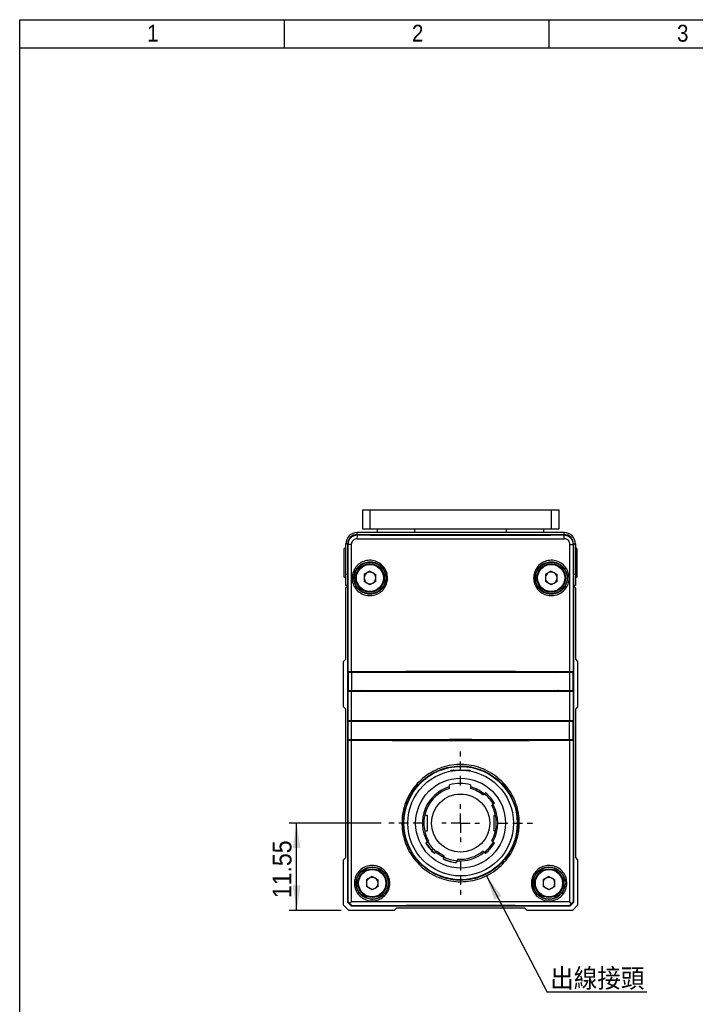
# Model space of a CAD drawing. Header units: millimetres. Extents: x 8 to 292, y 5 to 205.
# Tile 5 of 15: x 8 to 97, y 75 to 205. Entities that reach past the tile are written whole.
import ezdxf

# ---------------------------------------------------------------- set-up
doc = ezdxf.new("R2010")
doc.units = ezdxf.units.MM
doc.linetypes.add('HIDDEN', pattern=[1.905, 1.27, -0.635])
for name, color, linetype in [('SLD-0', 7, 'Continuous'), ('圖框線條', 7, 'Continuous'), ('尺寸線', 5, 'Continuous'), ('文字', 1, 'Continuous')]:
    doc.layers.add(name, color=color, linetype=linetype)
doc.layers.add('中心線', color=161, linetype='HIDDEN', lineweight=25)
doc.styles.add('SLDTEXTSTYLE0', font='GOTHIC.TTF', dxfattribs={"width": 0.913})
doc.styles.add('SLDTEXTSTYLE1', font='GOTHIC.TTF', dxfattribs={"width": 0.913, "bigfont": 'bigfont'})
doc.styles.get("Standard").update_dxf_attribs({"font": 'GOTHIC.TTF'})
doc.dimstyles.new('SLDDIMSTYLE0', dxfattribs={"dimtxt": 2.5, "dimasz": 3.302, "dimexe": 0, "dimexo": 0.0625, "dimtad": 1, "dimdec": 0, "dimrnd": 1e-09, "dimzin": 12, "dimdsep": 46, "dimtxsty": 'SLDTEXTSTYLE0', "dimsah": 1, "dimcen": 0.09, "dimadec": 0, "dimazin": 3, "dimtfac": 1, "dimtdec": 3, "dimtofl": 0, "dimtmove": 0, "dimatfit": 3, "dimfxl": 1, "dimfrac": 2, "dimtolj": 1, "dimtzin": 12, "dimarcsym": 0})
doc.dimstyles.new('SLDDIMSTYLE8', dxfattribs={"dimtxt": 0.18, "dimasz": 3.302, "dimexe": 0, "dimexo": 0.0625, "dimgap": 0, "dimtad": 0, "dimtih": 1, "dimtoh": 1, "dimdec": 0, "dimrnd": 1e-09, "dimzin": 0, "dimdsep": 46, "dimtxsty": 'Standard', "dimsah": 1, "dimcen": 0.09, "dimadec": 0, "dimazin": 0, "dimtfac": 3.302, "dimtdec": 0, "dimtofl": 0, "dimtmove": 0, "dimatfit": 3, "dimfxl": 1, "dimfrac": 2, "dimtolj": 1, "dimtzin": 0, "dimarcsym": 0})

# ---------------------------------------------------------------- blocks, each defined once
blk = doc.blocks.new('_D_24')
at = {"layer": '尺寸線', "transparency": 16777216}
for p, q in [((55.57, 98.65), (43.36, 98.65)), ((44.36, 87.1), (44.36, 98.65)), ((50.26, 87.1), (43.36, 87.1))]:
    blk.add_line(p, q, dxfattribs=at)
for points in [[(44.36, 98.65), (43.86, 95.35), (44.86, 95.35)], [(44.36, 87.1), (44.86, 90.4), (43.86, 90.4)]]:
    blk.add_solid(points, dxfattribs=at)
at = {"layer": '尺寸線', "transparency": 16777216, "insert": (41.17, 88.72), "char_height": 2.5, "attachment_point": 1, "rotation": 90, "style": 'SLDTEXTSTYLE0'}
blk.add_mtext('11.55', dxfattribs=at)
blk = doc.blocks.new('SW_NOTE_0')
at = {"layer": '文字', "color": 0}
blk.add_line((13.21, 0), (0, 0), dxfattribs=at)
at = {"layer": '文字', "color": 0, "insert": (0.41, 3.12), "char_height": 2.5, "attachment_point": 1, "style": 'SLDTEXTSTYLE1'}
blk.add_mtext('出線接頭', dxfattribs=at)
blk = doc.blocks.new('SW_CENTERMARKSYMBOL_17')
at = {"layer": '中心線', "color": 0}
for p, q in [((0, 5), (0, 9.5)), ((0, 0), (0, 2.5)), ((-5, 0), (-9.5, 0)), ((0, 0), (-2.5, 0)), ((0, 0), (0, -2.5)), ((0, 0), (2.5, 0)), ((5, 0), (9.5, 0)), ((0, -5), (0, -9.5))]:
    blk.add_line(p, q, dxfattribs=at)

msp = doc.modelspace()

# ---------------------------------------------------------------- linework, layer by layer
at = {"color": 7, "linetype": 'Continuous', "lineweight": 25}
for p, q in [((53.06537, 140.1014), (53.06537, 137.6014)), ((53.06537, 140.1014), (54.06537, 140.1014)), ((54.06537, 140.1014), (54.06537, 137.6014)), ((54.06537, 140.1014), (78.06537, 140.1014)), ((78.06537, 140.1014), (78.06537, 137.6014)), ((78.06537, 140.1014), (79.06537, 140.1014)), ((79.06537, 140.1014), (79.06537, 137.6014)), ((52.36518, 136.8514), (79.76556, 136.8514)), ((52.36518, 136.8514), (52.42593, 136.79065)), ((79.76537, 137.1014), (52.36537, 137.1014)), ((53.06537, 137.6014), (54.06537, 137.6014)), ((54.06537, 137.6014), (78.06537, 137.6014)), ((55.06537, 137.1014), (55.06537, 137.6014)), ((60.01537, 137.1014), (60.01537, 137.6014)), ((72.11537, 137.6014), (72.11537, 137.1014)), ((77.06537, 137.1014), (77.06537, 137.6014)), ((78.06537, 137.6014), (79.06537, 137.6014)), ((79.7048, 136.79065), (79.76556, 136.8514)), ((50.86537, 131.6014), (50.86537, 135.6014)), ((51.17408, 135.54288), (51.11537, 135.60159)), ((51.11537, 88.15163), (51.11537, 135.60159)), ((81.01537, 135.60159), (80.95665, 135.54288)), ((81.01537, 135.60159), (81.01537, 88.15148)), ((81.26537, 135.6014), (81.26537, 131.6014)), ((50.86537, 135.0014), (50.66537, 135.0014)), ((50.66537, 131.2014), (50.66537, 135.0014)), ((51.59493, 135.54288), (51.17408, 135.54288)), ((51.17408, 118.6752), (51.17408, 135.54288)), ((51.59493, 135.54288), (51.59493, 118.68367)), ((80.5358, 118.68367), (80.5358, 135.54288)), ((80.5358, 135.54288), (80.95665, 135.54288)), ((80.95665, 135.54288), (80.95665, 118.6752)), ((81.46537, 135.0014), (81.26537, 135.0014)), ((81.46537, 135.0014), (81.46537, 131.2014)), ((54.06537, 131.99341), (53.29287, 131.5474)), ((54.06537, 131.99341), (54.83787, 131.5474)), ((78.06537, 131.99341), (77.29287, 131.5474)), ((78.06537, 131.99341), (78.83786, 131.5474)), ((50.66537, 131.2014), (50.86537, 131.2014)), ((50.86537, 130.1014), (50.86537, 131.6014)), ((53.29287, 131.5474), (53.29287, 130.6554)), ((54.06537, 130.2094), (53.29287, 130.6554)), ((54.83787, 130.6554), (54.06537, 130.2094)), ((54.83787, 130.6554), (54.83787, 131.5474)), ((77.29287, 131.5474), (77.29287, 130.6554)), ((78.06537, 130.2094), (77.29287, 130.6554)), ((78.83786, 130.6554), (78.06537, 130.2094)), ((78.83786, 130.6554), (78.83786, 131.5474)), ((81.26537, 131.6014), (81.26537, 130.1014)), ((81.26537, 131.2014), (81.46537, 131.2014)), ((51.11537, 130.1014), (50.86537, 130.1014)), ((50.86537, 129.8014), (51.11537, 130.0514)), ((50.86537, 120.3514), (50.86537, 129.8014)), ((81.26537, 130.1014), (81.01537, 130.1014)), ((81.01537, 130.0514), (81.26537, 129.8014)), ((81.26537, 129.8014), (81.26537, 120.3514)), ((50.56537, 120.0514), (50.86537, 120.3514)), ((50.56537, 114.0514), (50.56537, 120.0514)), ((81.26537, 120.3514), (81.56537, 120.0514)), ((81.56537, 120.0514), (81.56537, 114.0514)), ((51.15028, 118.6514), (51.17408, 118.6752)), ((51.15028, 118.6514), (52.15028, 118.6514)), ((51.15028, 116.1514), (51.15028, 118.6514)), ((52.15028, 118.6514), (52.15028, 118.58483)), ((64.36883, 118.63569), (52.15028, 118.63569)), ((52.22795, 118.58504), (52.24203, 118.63569)), ((53.46289, 118.58818), (53.50736, 118.63569)), ((53.50145, 118.62937), (53.46554, 118.58819)), ((53.81537, 118.58903), (53.81537, 118.63569)), ((64.46992, 118.63521), (64.50689, 118.60318)), ((64.59678, 118.60427), (64.5688, 118.63226)), ((67.53395, 118.60427), (64.59678, 118.60427)), ((64.59678, 118.60321), (64.59678, 118.60427)), ((67.53395, 118.60427), (67.56194, 118.63226)), ((67.53395, 118.60321), (67.53395, 118.60427)), ((67.62384, 118.60319), (67.66081, 118.63521)), ((79.98046, 118.63569), (67.7619, 118.63569)), ((78.31537, 118.63569), (78.31537, 118.58905)), ((78.66517, 118.58821), (78.6233, 118.63569)), ((78.64007, 118.63569), (78.70326, 118.58812)), ((79.98046, 118.6514), (80.98046, 118.6514)), ((79.98046, 118.58485), (79.98046, 118.6514)), ((80.98046, 118.6514), (80.95665, 118.6752)), ((80.98046, 116.1514), (80.98046, 118.6514)), ((51.17046, 118.5514), (51.19395, 118.57489)), ((51.17046, 118.5514), (51.17046, 116.2514)), ((51.19395, 116.22791), (51.19395, 118.57489)), ((51.61488, 118.58336), (51.61488, 116.21944)), ((80.52603, 116.21944), (80.52603, 118.58336)), ((80.94696, 118.57489), (80.94696, 116.22791)), ((80.94696, 118.57489), (80.97045, 118.5514)), ((80.97045, 118.5514), (80.97045, 116.2514)), ((51.15028, 116.1514), (52.15028, 116.1514)), ((51.17408, 116.1276), (51.15028, 116.1514)), ((51.17046, 116.2514), (51.19395, 116.22791)), ((51.17408, 112.1752), (51.17408, 116.1276)), ((51.59493, 116.11913), (51.59493, 112.18367)), ((52.15028, 116.21798), (52.15028, 116.1514)), ((52.16645, 116.13523), (52.15028, 116.1514)), ((53.33582, 116.1322), (53.14177, 116.21541)), ((53.81537, 116.13103), (53.81537, 116.21378)), ((78.31537, 116.21375), (78.31537, 116.13103)), ((79.96429, 116.13523), (79.98046, 116.1514)), ((79.98046, 116.1514), (79.98046, 116.21795)), ((79.98046, 116.1514), (80.98046, 116.1514)), ((80.5358, 112.18367), (80.5358, 116.11913)), ((80.94696, 116.22791), (80.97045, 116.2514)), ((80.95665, 116.1276), (80.98046, 116.1514)), ((80.95665, 116.1276), (80.95665, 112.1752)), ((50.86537, 113.7514), (50.56537, 114.0514)), ((50.86537, 94.09858), (50.86537, 113.7514)), ((81.56537, 114.0514), (81.26537, 113.7514)), ((81.26537, 113.7514), (81.26537, 94.09858)), ((51.15028, 112.1514), (51.17408, 112.1752)), ((51.15028, 112.1514), (52.15028, 112.1514)), ((51.15028, 112.0614), (51.15028, 112.1514)), ((52.16645, 112.16757), (52.15028, 112.1514)), ((52.15028, 112.1514), (52.15028, 112.08491)), ((53.81537, 112.0891), (53.81537, 112.17177)), ((78.31537, 112.17177), (78.31537, 112.08898)), ((79.96429, 112.16757), (79.98046, 112.1514)), ((79.98046, 112.1514), (80.98046, 112.1514)), ((79.98046, 112.08477), (79.98046, 112.1514)), ((80.98046, 112.1514), (80.95665, 112.1752)), ((80.98046, 109.6514), (80.98046, 112.1514)), ((51.14028, 112.0514), (51.16377, 112.07489)), ((51.14028, 112.0514), (51.14028, 109.7514)), ((51.16377, 109.72791), (51.16377, 112.07489)), ((51.5847, 112.08336), (51.5847, 109.71944)), ((80.49585, 109.71944), (80.49585, 112.08336)), ((80.91678, 112.07489), (80.91678, 109.72791)), ((80.91678, 112.07489), (80.94028, 112.0514)), ((80.94028, 112.0514), (80.94028, 109.7514)), ((51.14028, 109.7514), (51.16377, 109.72791)), ((51.15028, 109.6514), (51.15028, 109.7414)), ((51.17408, 109.6276), (51.15028, 109.6514)), ((51.15028, 109.6514), (52.15028, 109.6514)), ((51.17408, 88.21034), (51.17408, 109.6276)), ((51.59493, 109.61913), (51.59493, 88.21004)), ((52.15028, 109.7179), (52.15028, 109.6514)), ((52.15028, 109.66711), (64.36883, 109.66711)), ((53.81537, 109.66711), (53.81537, 109.7137)), ((64.5688, 109.67054), (64.59678, 109.69853)), ((64.59678, 109.69853), (64.59678, 109.69958)), ((67.53395, 109.69853), (64.59678, 109.69853)), ((67.53395, 109.69853), (67.53395, 109.6996)), ((67.56194, 109.67054), (67.53395, 109.69853)), ((67.7619, 109.66711), (79.98046, 109.66711)), ((78.31537, 109.71382), (78.31537, 109.66711)), ((79.98046, 109.6514), (79.98046, 109.71803)), ((79.98046, 109.6514), (80.98046, 109.6514)), ((80.5358, 88.21004), (80.5358, 109.61913)), ((80.91678, 109.72791), (80.94028, 109.7514)), ((80.95665, 109.6276), (80.98046, 109.6514)), ((80.95665, 109.6276), (80.95665, 88.21019)), ((64.78918, 105.53409), (64.78918, 105.67758)), ((64.78918, 105.67758), (67.34155, 105.67758)), ((64.78918, 105.67758), (64.81537, 105.6514)), ((64.81537, 105.53889), (64.81537, 105.6514)), ((64.81537, 105.6514), (65.54096, 105.6514)), ((65.18972, 105.6514), (64.98329, 105.53222)), ((66.58977, 105.6514), (67.31537, 105.6514)), ((67.10866, 105.55461), (66.94101, 105.6514)), ((67.34155, 105.67758), (67.31537, 105.6514)), ((67.31537, 105.6514), (67.31537, 105.53889)), ((67.34155, 105.67758), (67.34155, 105.53409)), ((64.59557, 103.45726), (64.59557, 103.71715)), ((64.59557, 103.24856), (64.59557, 103.45726)), ((67.39557, 103.71715), (67.39557, 103.45726)), ((67.39557, 103.45726), (67.39557, 103.24856)), ((65.66537, 102.4514), (65.66537, 102.48057)), ((66.46537, 102.4514), (65.66537, 102.4514)), ((66.46537, 102.48057), (66.46537, 102.4514)), ((69.02887, 102.37736), (69.18473, 102.50814)), ((69.18473, 102.50814), (69.37926, 102.67138)), ((70.34175, 101.12926), (70.18588, 100.99848)), ((70.53628, 101.2925), (70.34175, 101.12926)), ((61.66537, 99.6514), (61.29965, 99.6514)), ((61.66537, 97.6514), (61.66537, 99.6514)), ((70.46537, 99.6514), (70.46537, 97.6514)), ((70.46537, 99.6514), (70.6915, 99.6514)), ((61.30215, 97.6514), (61.66537, 97.6514)), ((70.46537, 97.6514), (70.689, 97.6514)), ((61.45487, 96.02202), (61.6494, 96.18526)), ((61.6494, 96.18526), (61.80527, 96.31604)), ((70.18588, 96.31604), (70.34175, 96.18526)), ((70.34175, 96.18526), (70.53628, 96.02202)), ((50.56537, 93.79858), (50.86537, 94.09858)), ((62.80642, 94.80638), (62.61189, 94.64314)), ((62.96228, 94.93716), (62.80642, 94.80638)), ((63.78756, 93.89416), (63.85328, 94.13945)), ((63.85328, 94.13945), (63.90594, 94.33598)), ((65.64461, 93.87011), (65.59195, 93.67358)), ((69.18473, 94.80638), (69.02887, 94.93716)), ((69.37926, 94.64314), (69.18473, 94.80638)), ((81.26537, 94.09858), (81.56537, 93.79858)), ((50.56537, 87.79858), (50.56537, 93.79858)), ((65.59195, 93.67358), (65.52622, 93.42828)), ((81.56537, 93.79858), (81.56537, 87.79858)), ((54.36537, 91.59341), (53.59287, 91.1474)), ((54.36537, 91.59341), (55.13787, 91.1474)), ((77.76537, 91.59341), (76.99287, 91.1474)), ((77.76537, 91.59341), (78.53787, 91.1474)), ((53.59287, 91.1474), (53.59287, 90.2554)), ((54.36537, 89.8094), (53.59287, 90.2554)), ((55.13787, 90.2554), (54.36537, 89.8094)), ((55.13787, 90.2554), (55.13787, 91.1474)), ((76.99287, 91.1474), (76.99287, 90.2554)), ((77.76537, 89.8094), (76.99287, 90.2554)), ((78.53787, 90.2554), (77.76537, 89.8094)), ((78.53787, 90.2554), (78.53787, 91.1474)), ((51.26255, 87.1014), (50.56537, 87.79858)), ((51.11537, 88.15163), (51.17408, 88.21034)), ((51.61544, 87.6514), (51.11537, 88.15163)), ((51.67415, 87.71011), (51.61544, 87.6514)), ((80.51514, 87.6514), (51.61544, 87.6514)), ((57.56255, 87.4014), (57.26255, 87.1014)), ((74.56818, 87.4014), (57.56255, 87.4014)), ((74.86818, 87.1014), (74.56818, 87.4014)), ((80.51514, 87.6514), (80.45643, 87.71011)), ((81.01537, 88.15148), (80.51514, 87.6514)), ((81.56537, 87.79858), (80.86818, 87.1014)), ((80.95665, 88.21019), (81.01537, 88.15148)), ((57.26255, 87.1014), (51.26255, 87.1014)), ((80.86818, 87.1014), (74.86818, 87.1014))]:
    msp.add_line(p, q, dxfattribs=at)
at = {"color": 8, "linetype": 'Continuous', "lineweight": 25}
for p, q in [((52.36537, 136.8514), (52.36537, 137.1014)), ((79.76537, 136.8514), (79.76537, 137.1014)), ((51.11537, 135.6014), (50.86537, 135.6014)), ((81.01537, 135.6014), (81.26537, 135.6014)), ((50.86537, 131.6014), (51.11537, 131.6014)), ((81.01537, 131.6014), (81.26537, 131.6014)), ((52.34649, 118.63569), (52.33163, 118.58531))]:
    msp.add_line(p, q, dxfattribs=at)
at = {"color": 8, "linetype": 'Continuous', "lineweight": 25, "flags": 128}
msp.add_lwpolyline([(79.79909, 118.58534), (79.78646, 118.62851), (79.78424, 118.63569)], dxfattribs=at)
at = {"color": 7, "linetype": 'Continuous', "lineweight": 25, "flags": 128}
for points in [[(79.8887, 118.63569), (79.88943, 118.6332), (79.90277, 118.58506)], [(52.42171, 116.21725), (52.45115, 116.18719), (52.50607, 116.13432)], [(78.98891, 116.21538), (78.93774, 116.19117), (78.79491, 116.1322)], [(79.62466, 116.13432), (79.67958, 116.18719), (79.70899, 116.21723)], [(64.35841, 109.69966), (64.35343, 109.68803), (64.34531, 109.66711)], [(67.78543, 109.66711), (67.77731, 109.68803), (67.77231, 109.69967)]]:
    msp.add_lwpolyline(points, dxfattribs=at)
at = {"color": 7, "linetype": 'Continuous', "lineweight": 25}
for centre, radius in [((54.06537, 131.1014), 2.1), ((54.06537, 131.1014), 1.9), ((78.06537, 131.1014), 2.1), ((78.06537, 131.1014), 1.9), ((54.06537, 131.1014), 1.8), ((78.06537, 131.1014), 1.8), ((66.06537, 98.6514), 7.5), ((66.06537, 98.6514), 7), ((66.06537, 98.6514), 5.95), ((66.06537, 98.6514), 3.85), ((54.36537, 90.7014), 2.1), ((54.36537, 90.7014), 1.9), ((77.76537, 90.7014), 2.1), ((77.76537, 90.7014), 1.9), ((54.36537, 90.7014), 1.8), ((77.76537, 90.7014), 1.8)]:
    msp.add_circle(centre, radius, dxfattribs=at)
for centre, radius, start, end in [((52.36537, 135.6014), 1.5, 90, 180), ((79.76537, 135.6014), 1.5, 0, 90), ((53.27584, 136.40766), 0.93221, 155.7425358, 187.2063302), ((78.85489, 136.40766), 0.93221, 352.7936698, 24.2574642), ((54.06537, 131.1014), 0.7725, 120, 180), ((54.06537, 131.1014), 0.7725, 60, 120), ((54.06537, 131.1014), 0.7725, 0, 60), ((78.06537, 131.1014), 0.7725, 120, 180), ((78.06537, 131.1014), 0.7725, 60, 120), ((78.06537, 131.1014), 0.7725, 0, 60), ((54.06537, 131.1014), 0.7725, 180, 240), ((54.06537, 131.1014), 0.7725, 240, 300), ((54.06537, 131.1014), 0.7725, 300, 0), ((78.06537, 131.1014), 0.7725, 180, 240), ((78.06537, 131.1014), 0.7725, 240, 300), ((78.06537, 131.1014), 0.7725, 300, 0), ((65.99557, 98.65726), 5, 106.2602047, 209.6302402), ((65.99557, 98.65726), 4.8, 106.9577633, 209.1930771), ((65.99557, 98.65726), 5.25, 74.53399, 105.46601), ((65.99557, 98.65726), 5, 50.3697598, 73.7397953), ((65.99557, 98.65726), 4.8, 50.8069229, 73.0422367), ((66.06537, 98.6514), 5, 30.204609, 51.1168351), ((65.99557, 98.65726), 5.25, 30.1291104, 49.8708896), ((65.99557, 98.65726), 4.8, 330.8069229, 29.1930771), ((65.99557, 98.65726), 5, 330.3697598, 29.6302402), ((65.99557, 98.65726), 5.25, 210.1291104, 229.8708896), ((66.06537, 98.6514), 5.25, 209.5819873, 229.3246741), ((66.06537, 98.6514), 5, 209.0168514, 229.8482882), ((66.06537, 98.6514), 5, 309.0046595, 330.1849977), ((65.99557, 98.65726), 5.25, 310.1291104, 329.8708896), ((65.99557, 98.65726), 5, 230.3697598, 244.6302402), ((65.99557, 98.65726), 4.8, 230.8069229, 244.1930771), ((65.99557, 98.65726), 5.25, 245.1291104, 264.8708896), ((66.06537, 98.6514), 5.25, 244.3646398, 264.1081899), ((66.06537, 98.6514), 5, 243.7415708, 264.6217842), ((65.99557, 98.65726), 5, 265.3697598, 309.6302402), ((65.99557, 98.65726), 4.8, 265.8069229, 309.1930771), ((54.36537, 90.7014), 0.7725, 120, 180), ((54.36537, 90.7014), 0.7725, 60, 120), ((54.36537, 90.7014), 0.7725, 0, 60), ((77.76537, 90.7014), 0.7725, 120, 180), ((77.76537, 90.7014), 0.7725, 60, 120), ((77.76537, 90.7014), 0.7725, 0, 60), ((54.36537, 90.7014), 0.7725, 180, 240), ((54.36537, 90.7014), 0.7725, 240, 300), ((54.36537, 90.7014), 0.7725, 300, 0), ((77.76537, 90.7014), 0.7725, 180, 240), ((77.76537, 90.7014), 0.7725, 240, 300), ((77.76537, 90.7014), 0.7725, 300, 0), ((83.16068, 85.63195), 3.39191, 130.5256667, 135.6764833)]:
    msp.add_arc(centre, radius, start, end, dxfattribs=at)
for centre, major_axis, ratio, start_param, end_param in [((52.36556, 135.60121), (0.88415, -0.88415), 0.99969546, 2.356346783, 3.926838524), ((79.76517, 135.60121), (-0.88415, -0.88415), 0.99969546, 2.356346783, 3.926838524), ((66.06537, 137.86119), (91.5, 0), 0.017359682, 4.56193815, 4.862839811), ((66.06537, 138.36111), (91, 0), 0.017455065, 4.56193815, 4.862839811), ((51.674, 118.67505), (0.5, 0), 0.017455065, 1.72960995, 3.124139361), ((66.06537, 117.10663), (91.5, 0), 0.017455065, 1.411982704, 1.72960995), ((66.07046, 117.00628), (91.5, 0), 0.017455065, 1.412147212, 1.729445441), ((64.36883, 118.6322), (0.2, 0), 0.017455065, 0.017453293, 1.040891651), ((67.7619, 118.6322), (0.2, 0), 0.017455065, 2.100701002, 3.124139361), ((80.45673, 118.67505), (0.5, 0), 0.017455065, 0.017453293, 1.411982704), ((51.69387, 118.57474), (0.5, 0), 0.017455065, 1.729445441, 3.124139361), ((80.44704, 118.57474), (0.5, 0), 0.017455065, 0.017453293, 1.412147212), ((51.674, 116.12775), (0.5, 0), 0.017455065, 3.159045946, 4.553575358), ((51.69387, 116.22806), (0.5, 0), 0.017455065, 3.159045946, 4.553739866), ((66.06537, 117.69617), (91.5, 0), 0.017455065, 4.553575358, 4.871202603), ((66.07046, 117.79652), (91.5, 0), 0.017455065, 4.553739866, 4.871038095), ((66.06537, 117.69617), (90.5, 0), 0.017455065, 4.558199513, 4.866578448), ((80.44704, 116.22806), (0.5, 0), 0.017455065, 4.871038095, 6.265732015), ((80.45673, 116.12775), (0.5, 0), 0.017455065, 4.871202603, 6.265732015), ((51.674, 112.17505), (0.5, 0), 0.017455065, 1.72960995, 3.124139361), ((66.04028, 110.50628), (91.5, 0), 0.017455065, 1.412147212, 1.729445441), ((66.06537, 110.60663), (91.5, 0), 0.017455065, 1.411982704, 1.72960995), ((66.06537, 110.60663), (90.5, 0), 0.017455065, 1.41660686, 1.724985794), ((80.45673, 112.17505), (0.5, 0), 0.017455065, 0.017453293, 1.411982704), ((51.66369, 112.07474), (0.5, 0), 0.017455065, 1.729445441, 3.124139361), ((80.41686, 112.07474), (0.5, 0), 0.017455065, 0.017453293, 1.412147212), ((51.66369, 109.72806), (0.5, 0), 0.017455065, 3.159045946, 4.553739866), ((51.674, 109.62775), (0.5, 0), 0.017455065, 3.159045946, 4.553575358), ((66.04028, 111.29652), (91.5, 0), 0.017455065, 4.553739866, 4.871038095), ((66.06537, 111.19617), (91.5, 0), 0.017455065, 4.553575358, 4.871202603), ((64.36883, 109.6706), (0.2, 0), 0.017455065, 4.71238898, 6.265732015), ((67.7619, 109.6706), (0.2, 0), 0.017455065, 3.159045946, 4.71238898), ((80.41686, 109.72806), (0.5, 0), 0.017455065, 4.871038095, 6.265732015), ((80.45673, 109.62775), (0.5, 0), 0.017455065, 4.871202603, 6.265732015), ((51.674, 87.70996), (-0.49992, 0.50038), 0.017447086, 5.31784208, 6.283193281), ((66.06537, 86.64161), (91.5, 0), 0.017359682, 1.411982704, 1.72960995), ((66.06537, 86.14169), (91, 0), 0.017455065, 1.411986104, 1.72960825)]:
    msp.add_ellipse(centre, major_axis=major_axis, ratio=ratio, start_param=start_param, end_param=end_param, dxfattribs=at)
for points, knots in [([(51.17408, 135.54288), (51.17952, 135.6299), (51.19373, 135.85704), (51.33805, 136.20688), (51.62056, 136.52925), (51.99906, 136.74896), (52.28376, 136.77676), (52.42593, 136.79065)], [0, 0, 0, 0, 0.133123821, 0.347477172, 0.564483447, 0.782507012, 1, 1, 1, 1]), ([(52.35099, 136.29072), (52.26516, 136.28251), (52.09359, 136.26611), (51.86506, 136.13486), (51.69421, 135.9417), (51.60679, 135.73154), (51.59821, 135.59511), (51.59493, 135.54288)], [0, 0, 0, 0, 0.219017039, 0.437846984, 0.654594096, 0.867790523, 1, 1, 1, 1]), ([(79.7048, 136.79065), (79.80405, 136.78381), (80.04271, 136.76738), (80.39589, 136.61093), (80.70619, 136.32864), (80.9162, 135.95856), (80.94316, 135.68152), (80.95665, 135.54288)], [0, 0, 0, 0, 0.152252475, 0.366088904, 0.577626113, 0.788638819, 1, 1, 1, 1]), ([(80.5358, 135.54288), (80.52765, 135.6261), (80.51133, 135.79262), (80.38419, 136.01469), (80.19666, 136.18369), (79.98359, 136.27703), (79.83967, 136.2867), (79.77974, 136.29072)], [0, 0, 0, 0, 0.209941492, 0.420089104, 0.631731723, 0.846639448, 1, 1, 1, 1]), ([(56.38001, 130.85594), (56.37958, 130.85193), (56.35132, 130.58843), (56.20335, 130.07109), (55.74335, 129.41964), (55.09311, 128.95451), (54.32362, 128.72901), (53.51932, 128.77046), (52.77145, 129.07768), (52.16815, 129.6174), (51.78072, 130.32482), (51.66829, 131.01664), (51.74367, 131.69974), (52.0023, 132.34619), (52.52642, 132.94724), (53.22133, 133.34438), (54.0137, 133.49049), (54.81307, 133.36443), (55.52631, 132.97867), (56.06342, 132.38017), (56.38678, 131.64087), (56.38225, 131.11581), (56.38001, 130.85594)], [0, 0, 0, 0, 0.000822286, 0.05395074, 0.107152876, 0.160582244, 0.21435923, 0.26851673, 0.322924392, 0.377266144, 0.431166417, 0.484441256, 0.517045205, 0.57027404, 0.62352074, 0.677234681, 0.731490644, 0.785944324, 0.840217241, 0.894098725, 0.947587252, 1, 1, 1, 1]), ([(56.20231, 130.87684), (56.20436, 131.11457), (56.20849, 131.59488), (55.91332, 132.27117), (55.42298, 132.81868), (54.77182, 133.17149), (54.04213, 133.28666), (53.31899, 133.15283), (52.68497, 132.78948), (52.20682, 132.23976), (51.97087, 131.64857), (51.90211, 131.02389), (52.00467, 130.39123), (52.35812, 129.74428), (52.9085, 129.25061), (53.59098, 128.96945), (54.3248, 128.93136), (55.02828, 129.13746), (55.61814, 129.56315), (56.05433, 130.16123), (56.15275, 130.63719), (56.20231, 130.87684)], [0, 0, 0, 0, 0.052436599, 0.105940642, 0.159821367, 0.214080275, 0.268518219, 0.322766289, 0.376482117, 0.429734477, 0.482967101, 0.515572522, 0.568849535, 0.622754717, 0.677101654, 0.731507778, 0.785653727, 0.839414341, 0.89283367, 0.946040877, 1, 1, 1, 1]), ([(80.42192, 130.85782), (80.42177, 130.85641), (80.39445, 130.59716), (80.25097, 130.08476), (79.79815, 129.43348), (79.15335, 128.96352), (78.384, 128.73083), (77.57617, 128.76675), (76.82505, 129.07032), (76.21952, 129.60583), (75.82821, 130.3088), (75.71025, 131.00108), (75.78189, 131.68788), (76.03936, 132.33904), (76.56272, 132.94301), (77.25654, 133.34173), (78.04568, 133.48987), (78.84256, 133.36825), (79.55747, 132.98713), (80.09904, 132.39028), (80.42746, 131.64821), (80.42375, 131.1198), (80.42192, 130.85782)], [0, 0, 0, 0, 0.000288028, 0.053073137, 0.10602595, 0.159529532, 0.213635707, 0.268069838, 0.322436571, 0.376456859, 0.430065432, 0.483358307, 0.516521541, 0.569802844, 0.623112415, 0.676634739, 0.730527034, 0.784781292, 0.839209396, 0.893456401, 0.947175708, 1, 1, 1, 1]), ([(80.19165, 130.87865), (80.19333, 131.11823), (80.19671, 131.60145), (79.89711, 132.28008), (79.40303, 132.82597), (78.75074, 133.17467), (78.02348, 133.28611), (77.30311, 133.15075), (76.66968, 132.78606), (76.1919, 132.23355), (75.95688, 131.6379), (75.89148, 131.00963), (75.99915, 130.37637), (76.35637, 129.73329), (76.90917, 129.24343), (77.59496, 128.96583), (78.33205, 128.93317), (79.03512, 129.14611), (79.61967, 129.57624), (80.04729, 130.17209), (80.1435, 130.64296), (80.19165, 130.87865)], [0, 0, 0, 0, 0.052826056, 0.106549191, 0.16080154, 0.215230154, 0.269475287, 0.323351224, 0.37686008, 0.430169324, 0.483466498, 0.516644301, 0.569959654, 0.623578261, 0.677592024, 0.731942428, 0.786362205, 0.840463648, 0.893970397, 0.946928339, 1, 1, 1, 1]), ([(58.34237, 99.49313), (58.34282, 99.49721), (58.39071, 99.93324), (58.56221, 100.7943), (59.02534, 102.01955), (59.69158, 103.14811), (60.53525, 104.15335), (61.53972, 105.00033), (62.67127, 105.67142), (63.90145, 106.13887), (65.19057, 106.39752), (66.50352, 106.43189), (67.80188, 106.25109), (69.04923, 105.85192), (70.2142, 105.25433), (71.26065, 104.46644), (72.16505, 103.51619), (72.89419, 102.42404), (73.43397, 101.22575), (73.7601, 99.95273), (73.85853, 98.79851), (73.80241, 97.80075), (73.63981, 96.81487), (73.2925, 95.71025), (72.69751, 94.53956), (71.91079, 93.48811), (70.96119, 92.57961), (69.86908, 91.8466), (68.67071, 91.30301), (67.39721, 90.97276), (66.08874, 90.85629), (64.78124, 90.96491), (63.51119, 91.2855), (62.31499, 91.81759), (61.2215, 92.53853), (60.26626, 93.43633), (59.47052, 94.4804), (58.86386, 95.64652), (58.46247, 96.8943), (58.26519, 98.19206), (58.31665, 99.05944), (58.34237, 99.49313)], [0, 0, 0, 0, 0.000252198, 0.027000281, 0.053748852, 0.080541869, 0.107335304, 0.134218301, 0.161101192, 0.187983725, 0.214865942, 0.241653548, 0.268441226, 0.295175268, 0.321909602, 0.348699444, 0.37548919, 0.402347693, 0.429205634, 0.456037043, 0.482868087, 0.500150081, 0.517432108, 0.544259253, 0.571086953, 0.597929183, 0.624771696, 0.65166874, 0.678565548, 0.7054223, 0.732278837, 0.759037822, 0.785797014, 0.812539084, 0.8392814, 0.86609936, 0.89291706, 0.919778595, 0.946639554, 0.973319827, 1, 1, 1, 1]), ([(58.55804, 99.47142), (58.53303, 99.04892), (58.48301, 98.20393), (58.67475, 96.93978), (59.06486, 95.72422), (59.65448, 94.58826), (60.42795, 93.57104), (61.35641, 92.69638), (62.41944, 91.99391), (63.58224, 91.47546), (64.81697, 91.16308), (66.08809, 91.05721), (67.36015, 91.17073), (68.59824, 91.49252), (69.76315, 92.02218), (70.82482, 92.7364), (71.74781, 93.62148), (72.5125, 94.64589), (73.09077, 95.7863), (73.42832, 96.86237), (73.58635, 97.82271), (73.6409, 98.79469), (73.54525, 99.91907), (73.22828, 101.15914), (72.70365, 102.32652), (71.99498, 103.39045), (71.11585, 104.31629), (70.09869, 105.08391), (68.96617, 105.6662), (67.75359, 106.05516), (66.49133, 106.23133), (65.21489, 106.19785), (63.96167, 105.9458), (62.76573, 105.49031), (61.66575, 104.83646), (60.68956, 104.01119), (59.86866, 103.03197), (59.22342, 101.93047), (58.75986, 100.73406), (58.62531, 99.8923), (58.55804, 99.47142)], [0, 0, 0, 0, 0.026707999, 0.053416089, 0.080297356, 0.107179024, 0.134000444, 0.160821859, 0.187549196, 0.214276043, 0.241007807, 0.267739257, 0.294568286, 0.321397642, 0.348279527, 0.375161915, 0.402008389, 0.428854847, 0.455703, 0.482550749, 0.499850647, 0.517150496, 0.544008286, 0.570866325, 0.597739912, 0.624613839, 0.651401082, 0.678188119, 0.704902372, 0.731616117, 0.758374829, 0.785133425, 0.811991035, 0.838849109, 0.865722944, 0.892597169, 0.919400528, 0.946203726, 0.973102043, 1, 1, 1, 1]), ([(56.6812, 90.45574), (56.68079, 90.45189), (56.65255, 90.18838), (56.50458, 89.67086), (56.04427, 89.01901), (55.39361, 88.55371), (54.62381, 88.32827), (53.81943, 88.36986), (53.07164, 88.67712), (52.46836, 89.21672), (52.08076, 89.92409), (51.9681, 90.61622), (52.04345, 91.29981), (52.30232, 91.94675), (52.82682, 92.54808), (53.52215, 92.94524), (54.31472, 93.09117), (55.11402, 92.96497), (55.82716, 92.57926), (56.36433, 91.98083), (56.68796, 91.24131), (56.68344, 90.7159), (56.6812, 90.45574)], [0, 0, 0, 0, 0.0007895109, 0.0539475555, 0.107175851, 0.1606185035, 0.2143894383, 0.2685219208, 0.3228944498, 0.3772068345, 0.4310987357, 0.4843917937, 0.517043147, 0.570292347, 0.6235601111, 0.6772771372, 0.7315115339, 0.7859304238, 0.8401719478, 0.8940387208, 0.947532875, 1, 1, 1, 1]), ([(56.50284, 90.47666), (56.50489, 90.71466), (56.50902, 91.19529), (56.21359, 91.8718), (55.72319, 92.41925), (55.07211, 92.77205), (54.34246, 92.88734), (53.61912, 92.75367), (52.98468, 92.39029), (52.50617, 91.8403), (52.27001, 91.24865), (52.20127, 90.6235), (52.30404, 89.99055), (52.65765, 89.34362), (53.20803, 88.85004), (53.89047, 88.56884), (54.62439, 88.53063), (55.32818, 88.73668), (55.91842, 89.16255), (56.35481, 89.7609), (56.45328, 90.237), (56.50284, 90.47666)], [0, 0, 0, 0, 0.052492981, 0.106004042, 0.159870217, 0.21409676, 0.268497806, 0.322722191, 0.376439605, 0.429713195, 0.482968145, 0.515622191, 0.568919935, 0.622818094, 0.677135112, 0.731504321, 0.785622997, 0.839375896, 0.892807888, 0.946041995, 1, 1, 1, 1]), ([(80.12206, 90.45757), (80.12192, 90.45626), (80.0946, 90.19689), (79.951, 89.68419), (79.49769, 89.0325), (78.85234, 88.56248), (78.08267, 88.33005), (77.27483, 88.36625), (76.52389, 88.66995), (75.91844, 89.20545), (75.52707, 89.90849), (75.40901, 90.60106), (75.48073, 91.28826), (75.73845, 91.9398), (76.26222, 92.54397), (76.9565, 92.94266), (77.74591, 93.09057), (78.5428, 92.9687), (79.25756, 92.58749), (79.79907, 91.99067), (80.12762, 91.24845), (80.1239, 90.71979), (80.12206, 90.45757)], [0, 0, 0, 0, 0.000269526, 0.053092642, 0.106078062, 0.159593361, 0.213685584, 0.268087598, 0.322419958, 0.376418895, 0.430026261, 0.483336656, 0.516533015, 0.569833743, 0.623162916, 0.676693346, 0.730573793, 0.78479887, 0.839191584, 0.893413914, 0.947132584, 1, 1, 1, 1]), ([(79.89245, 90.47842), (79.89414, 90.71822), (79.89753, 91.20168), (79.59779, 91.88046), (79.10377, 92.42634), (78.45158, 92.77514), (77.72429, 92.88681), (77.00365, 92.75165), (76.36979, 92.38697), (75.89163, 91.83426), (75.65637, 91.23826), (75.5909, 90.60961), (75.69866, 89.97608), (76.05594, 89.33293), (76.60867, 88.84305), (77.29432, 88.56531), (78.03144, 88.53239), (78.73484, 88.7451), (79.31991, 89.1753), (79.74795, 89.77147), (79.84426, 90.24262), (79.89245, 90.47842)], [0, 0, 0, 0, 0.0528714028, 0.1065955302, 0.1608232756, 0.2152151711, 0.2694289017, 0.3232910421, 0.376807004, 0.430136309, 0.4834542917, 0.5166665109, 0.5700010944, 0.6236195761, 0.6776119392, 0.7319265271, 0.7863119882, 0.8403973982, 0.8939151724, 0.94690643, 1, 1, 1, 1]), ([(51.59493, 88.21004), (51.59388, 88.20898), (51.52459, 88.13878), (51.46013, 88.06983), (51.39665, 88.00192)], [0, 0, 0, 0, 0.015057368, 1, 1, 1, 1]), ([(51.67415, 87.71011), (51.67196, 87.71374), (51.66758, 87.72099), (51.62316, 87.7692), (51.54738, 87.84848), (51.46621, 87.93152), (51.40932, 87.9891), (51.39665, 88.00192)], [0, 0, 0, 0, 0.198028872, 0.395920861, 0.596211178, 0.910126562, 1, 1, 1, 1]), ([(80.73409, 88.0019), (80.73282, 88.00062), (80.68637, 87.95369), (80.60664, 87.87255), (80.51905, 87.78155), (80.46486, 87.72324), (80.45933, 87.71463), (80.45643, 87.71011)], [0, 0, 0, 0, 0.008955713, 0.327925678, 0.574871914, 0.777246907, 1, 1, 1, 1]), ([(80.5358, 88.21004), (80.53685, 88.20898), (80.60615, 88.13877), (80.6706, 88.06982), (80.73409, 88.0019)], [0, 0, 0, 0, 0.015056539, 1, 1, 1, 1])]:
    msp.add_open_spline(points, degree=3, knots=knots, dxfattribs=at)
at = {"layer": '圖框線條', "color": 133, "linetype": 'Continuous', "true_color": 0x71e1c5}
for p, q in [((7.68664, 205), (291.90934, 205)), ((7.68664, 5), (7.68664, 205)), ((42.73968, 201.26866), (42.73968, 205)), ((77.79272, 201.26866), (77.79272, 205)), ((7.68664, 201.26866), (288.178, 201.26866))]:
    msp.add_line(p, q, dxfattribs=at)

# ---------------------------------------------------------------- block references
at = {"layer": '中心線'}
msp.add_blockref('SW_CENTERMARKSYMBOL_17', (66.06537, 98.6514), dxfattribs=at)
at = {"layer": '文字'}
msp.add_blockref('SW_NOTE_0', (77.52469, 76.25309), dxfattribs=at)

# ---------------------------------------------------------------- texts
at = {"layer": 'SLD-0', "color": 3, "true_color": 0x00ff00, "char_height": 2.23881, "attachment_point": 1, "style": 'SLDTEXTSTYLE0'}
for s, insert in [('1', (24.55832, 204.3305)), ('2', (59.62576, 204.3305)), ('3', (94.71978, 204.3305))]:
    msp.add_mtext(s, dxfattribs=dict(at, insert=insert))

# ---------------------------------------------------------------- dimensions: what is measured, and where the dimension line sits
at = {"layer": '尺寸線'}
dim = msp.add_linear_dim(base=(44.3645, 98.6514), p1=(51.26255, 87.1014), p2=(56.56537, 98.6514), angle=90, dimstyle='SLDDIMSTYLE0', dxfattribs=at)
dim.commit()
dim.dimension.update_dxf_attribs({"geometry": '_D_24', "text_midpoint": (44.3645, 92.8764), "dimtype": 160})

# ---------------------------------------------------------------- leaders
at = {"layer": '文字'}
msp.add_leader([(69.48383, 91.68515), (77.52469, 76.25309)], dimstyle='SLDDIMSTYLE8', dxfattribs=at)

doc.saveas('drawing.dxf')
